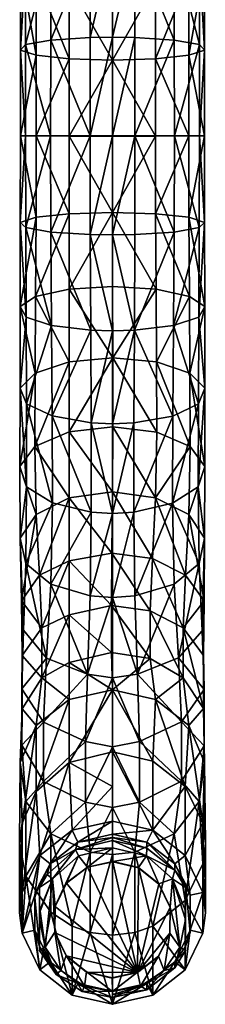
# Model space of a CAD drawing. Header units: centimetres. Extents: x -7.2 to 4.3, y -21.3 to 5.6.
# Tile 1 of 13: x -6 to -3.1, y -21.3 to -6.2. Entities that reach past the tile are written whole.
import ezdxf

# ---------------------------------------------------------------- set-up
doc = ezdxf.new("R2010")
doc.units = ezdxf.units.CM
doc.layers.get('0').update_dxf_attribs({"true_color": 0x5890e1})

msp = doc.modelspace()

# ---------------------------------------------------------------- meshes
at = {"color": 221, "true_color": 0xe59ad7}
mesh = msp.add_polyface(dxfattribs=at)
corners = [(-4.548, -4.661, 75.124), (-3.887, -4.603, 75.277), (-3.888, -5.705, 75.658), (-4.548, -5.744, 75.5), (-4.206, -5.068, 78.231), (-3.603, -5.144, 77.921), (-3.604, -3.779, 77.45), (-3.216, -5.279, 77.374), (-3.218, -3.978, 76.926), (-3.377, -4.443, 75.699), (-3.378, -5.596, 76.096), (-5.491, -3.779, 77.45), (-5.493, -5.144, 77.921), (-4.889, -5.068, 78.231), (-5.878, -3.978, 76.926), (-5.878, -5.279, 77.374), (-5.96, -4.218, 76.294), (-5.959, -5.442, 76.716), (-3.38, -6.793, 76.325), (-3.136, -5.442, 76.716), (-3.136, -6.714, 76.958), (-4.205, -6.523, 78.511), (-4.548, -6.518, 78.552), (-4.548, -8.024, 78.634), (-3.215, -6.631, 77.633), (-4.89, -6.523, 78.511), (-4.89, -8.024, 78.593), (-5.209, -5.705, 75.658), (-4.548, -6.869, 75.717), (-5.209, -6.849, 75.878), (-5.717, -5.596, 76.096), (-5.715, -6.793, 76.325), (-5.959, -6.714, 76.959), (-3.889, -6.849, 75.878), (-4.548, -5.058, 78.271), (-3.601, -6.562, 78.194), (-5.494, -6.562, 78.194), (-5.879, -6.631, 77.632), (-3.136, -4.218, 76.294), (-5.209, -4.603, 75.277), (-5.718, -4.443, 75.699)]
mesh.append_faces([[corners[k] for k in face] for face in [(0, 1, 2), (2, 3, 0), (4, 5, 6), (5, 7, 8), (1, 9, 10), (10, 2, 1), (11, 12, 13), (14, 15, 12), (16, 17, 15), (18, 10, 19), (19, 20, 18), (21, 22, 23), (20, 19, 7), (7, 24, 20), (22, 25, 26), (27, 3, 28), (28, 29, 27), (17, 30, 31), (31, 32, 17), (30, 27, 29), (29, 31, 30), (2, 33, 28), (28, 3, 2), (22, 21, 4), (4, 34, 22), (4, 21, 35), (35, 5, 4), (5, 35, 24), (24, 7, 5), (10, 18, 33), (33, 2, 10), (25, 22, 34), (34, 13, 25), (36, 25, 13), (13, 12, 36), (37, 36, 12), (12, 15, 37), (32, 37, 15), (15, 17, 32), (9, 38, 19), (19, 10, 9), (7, 19, 38), (27, 39, 0), (0, 3, 27), (17, 16, 40), (40, 30, 17), (30, 40, 39), (39, 27, 30)]], dxfattribs={"vtx2": -1, "color": 221})
mesh = msp.add_polyface(dxfattribs=at)
corners = [(-3.377, -9.273, 76.285), (-3.38, -8.028, 76.393), (-3.136, -8.026, 77.03), (-3.136, -9.35, 76.917), (-3.215, -8.025, 77.709), (-4.548, -9.199, 75.675), (-5.209, -9.219, 75.837), (-5.209, -8.029, 75.943), (-4.548, -8.03, 75.78), (-5.718, -9.273, 76.285), (-5.96, -9.35, 76.917), (-5.959, -8.027, 77.03), (-5.715, -8.028, 76.393), (-3.889, -8.029, 75.942), (-4.548, -6.869, 75.717), (-3.889, -6.849, 75.878), (-4.548, -8.024, 78.634), (-4.205, -8.024, 78.593), (-4.205, -6.523, 78.511), (-3.6, -8.025, 78.273), (-3.601, -6.562, 78.194), (-3.215, -6.631, 77.633), (-3.38, -6.793, 76.325), (-4.89, -8.024, 78.593), (-4.548, -6.518, 78.552), (-5.494, -6.562, 78.194), (-5.495, -8.025, 78.274), (-4.89, -6.523, 78.511), (-5.879, -6.631, 77.632), (-5.88, -8.025, 77.708), (-5.959, -6.714, 76.959), (-3.136, -6.714, 76.958), (-5.209, -6.849, 75.878), (-5.715, -6.793, 76.325), (-3.887, -9.219, 75.837), (-4.548, -9.542, 78.499), (-3.604, -9.499, 78.144), (-3.218, -9.431, 77.588), (-4.888, -9.537, 78.458), (-5.491, -9.499, 78.144), (-5.878, -9.431, 77.588)]
mesh.append_faces([[corners[k] for k in face] for face in [(0, 1, 2), (2, 3, 0), (3, 2, 4), (5, 6, 7), (7, 8, 5), (9, 10, 11), (11, 12, 9), (6, 9, 12), (12, 7, 6), (13, 8, 14), (14, 15, 13), (16, 17, 18), (17, 19, 20), (20, 18, 17), (19, 4, 21), (21, 20, 19), (1, 13, 15), (15, 22, 1), (23, 16, 24), (25, 26, 23), (23, 27, 25), (28, 29, 26), (26, 25, 28), (30, 11, 29), (29, 28, 30), (22, 31, 2), (2, 1, 22), (31, 21, 4), (4, 2, 31), (7, 32, 14), (14, 8, 7), (11, 30, 33), (33, 12, 11), (12, 33, 32), (32, 7, 12), (13, 34, 5), (5, 8, 13), (17, 16, 35), (36, 19, 17), (37, 4, 19), (1, 0, 34), (34, 13, 1), (16, 23, 38), (23, 26, 39), (26, 29, 40), (10, 40, 29), (29, 11, 10)]], dxfattribs={"vtx2": -1, "color": 221})
mesh = msp.add_polyface(dxfattribs=at)
corners = [(-3.887, -9.219, 75.837), (-3.377, -9.273, 76.285), (-3.369, -10.484, 76.108), (-3.879, -10.371, 75.663), (-4.548, -9.199, 75.675), (-4.546, -10.329, 75.501), (-3.215, -8.025, 77.709), (-3.218, -9.431, 77.588), (-3.136, -9.35, 76.917), (-4.548, -9.542, 78.499), (-4.548, -11.011, 78.275), (-4.213, -11, 78.234), (-4.207, -9.537, 78.458), (-3.604, -9.499, 78.144), (-3.614, -10.929, 77.93), (-3.224, -10.8, 77.39), (-4.888, -9.537, 78.458), (-4.882, -11, 78.234), (-5.491, -9.499, 78.144), (-5.481, -10.929, 77.93), (-5.878, -9.431, 77.588), (-5.872, -10.801, 77.391), (-5.96, -9.35, 76.917), (-5.962, -10.639, 76.732), (-3.133, -11.888, 76.367), (-3.134, -10.639, 76.733), (-3.361, -11.656, 75.761), (-5.209, -10.37, 75.662), (-4.545, -11.423, 75.166), (-5.209, -11.484, 75.323), (-5.726, -10.484, 76.108), (-5.734, -11.656, 75.761), (-3.871, -11.486, 75.325), (-3.231, -12.125, 77), (-5.964, -11.888, 76.367), (-5.209, -9.219, 75.837), (-5.718, -9.273, 76.285), (-4.205, -8.024, 78.593), (-3.6, -8.025, 78.273), (-4.548, -8.024, 78.634), (-4.89, -8.024, 78.593), (-5.495, -8.025, 78.274)]
mesh.append_faces([[corners[k] for k in face] for face in [(0, 1, 2), (2, 3, 0), (4, 0, 3), (3, 5, 4), (6, 7, 8), (9, 10, 11), (11, 12, 9), (13, 12, 11), (11, 14, 13), (7, 13, 14), (14, 15, 7), (16, 17, 10), (10, 9, 16), (18, 19, 17), (17, 16, 18), (20, 21, 19), (19, 18, 20), (22, 23, 21), (21, 20, 22), (24, 25, 15), (26, 2, 25), (27, 5, 28), (28, 29, 27), (23, 30, 31), (30, 27, 29), (29, 31, 30), (2, 26, 32), (32, 3, 2), (3, 32, 28), (28, 5, 3), (33, 15, 14), (21, 23, 34), (8, 7, 15), (15, 25, 8), (1, 8, 25), (25, 2, 1), (27, 35, 4), (4, 5, 27), (23, 22, 36), (36, 30, 23), (30, 36, 35), (35, 27, 30), (9, 12, 37), (37, 12, 13), (38, 13, 7), (16, 9, 39), (18, 16, 40), (20, 18, 41)]], dxfattribs={"vtx2": -1, "color": 221})
mesh = msp.add_polyface(dxfattribs=at)
corners = [(-3.377, -13.822, 74.56), (-3.358, -12.78, 75.247), (-3.132, -13.083, 75.823), (-4.548, -13.473, 74.054), (-5.209, -13.566, 74.189), (-5.209, -12.557, 74.829), (-4.545, -12.478, 74.679), (-5.965, -13.083, 75.822), (-5.737, -12.78, 75.248), (-5.718, -13.822, 74.56), (-3.868, -12.56, 74.832), (-3.871, -11.486, 75.325), (-3.361, -11.656, 75.761), (-4.545, -11.423, 75.166), (-4.22, -12.417, 77.802), (-4.548, -12.433, 77.843), (-4.548, -13.803, 77.213), (-3.625, -12.313, 77.515), (-4.223, -13.782, 77.174), (-3.224, -10.8, 77.39), (-3.231, -12.125, 77), (-3.133, -11.888, 76.367), (-3.629, -13.644, 76.905), (-3.234, -13.395, 76.421), (-3.134, -10.639, 76.733), (-4.875, -12.417, 77.802), (-5.734, -11.656, 75.761), (-5.964, -11.888, 76.367), (-5.962, -10.639, 76.732), (-4.873, -13.782, 77.174), (-5.471, -12.312, 77.514), (-5.867, -12.126, 77.001), (-5.865, -13.396, 76.423), (-5.467, -13.643, 76.903), (-5.209, -11.484, 75.323), (-3.887, -13.566, 74.189), (-4.213, -11, 78.234), (-4.548, -11.011, 78.275), (-3.614, -10.929, 77.93), (-4.882, -11, 78.234), (-5.481, -10.929, 77.93), (-5.872, -10.801, 77.391)]
mesh.append_faces([[corners[k] for k in face] for face in [(0, 1, 2), (3, 4, 5), (5, 6, 3), (7, 8, 9), (8, 5, 4), (1, 10, 11), (11, 12, 1), (10, 6, 13), (13, 11, 10), (14, 15, 16), (17, 14, 18), (19, 20, 21), (22, 23, 20), (20, 17, 22), (24, 21, 12), (16, 15, 25), (26, 27, 28), (29, 25, 30), (31, 32, 33), (33, 30, 31), (27, 7, 32), (32, 31, 27), (21, 20, 23), (23, 2, 21), (12, 21, 2), (2, 1, 12), (5, 34, 13), (13, 6, 5), (7, 27, 26), (26, 8, 7), (8, 26, 34), (34, 5, 8), (35, 10, 1), (35, 3, 6), (6, 10, 35), (15, 14, 36), (36, 37, 15), (36, 14, 17), (17, 38, 36), (38, 17, 20), (25, 15, 37), (37, 39, 25), (30, 25, 39), (39, 40, 30), (31, 30, 40), (40, 41, 31), (27, 31, 41)]], dxfattribs={"vtx2": -1, "color": 221})
mesh = msp.add_polyface(dxfattribs=at)
corners = [(-4.548, -13.473, 74.054), (-3.887, -13.566, 74.189), (-3.937, -14.492, 73.524), (-4.556, -14.41, 73.417), (-3.136, -14.184, 75.084), (-3.132, -13.083, 75.823), (-3.234, -13.395, 76.421), (-3.218, -14.568, 75.64), (-3.377, -13.822, 74.56), (-5.96, -14.184, 75.084), (-5.944, -15.14, 74.299), (-5.913, -15.591, 74.811), (-5.878, -14.568, 75.64), (-5.718, -13.822, 74.56), (-5.965, -13.083, 75.822), (-5.209, -13.566, 74.189), (-5.737, -12.78, 75.248), (-3.429, -14.747, 73.837), (-3.465, -15.553, 72.98), (-3.972, -15.292, 72.721), (-5.209, -14.529, 73.512), (-4.562, -15.214, 72.637), (-5.209, -15.356, 72.689), (-5.632, -15.552, 72.979), (-5.667, -14.746, 73.836), (-4.548, -13.803, 77.213), (-4.223, -13.782, 77.174), (-4.22, -12.417, 77.802), (-3.629, -13.644, 76.905), (-3.625, -12.313, 77.515), (-4.875, -12.417, 77.802), (-4.873, -13.782, 77.174), (-5.471, -12.312, 77.514), (-5.467, -13.643, 76.903), (-3.173, -15.597, 74.814), (-3.145, -15.139, 74.298), (-3.358, -12.78, 75.247), (-4.548, -15.089, 76.396), (-4.207, -15.066, 76.362), (-3.604, -14.886, 76.101), (-4.888, -15.066, 76.362), (-5.491, -14.886, 76.101), (-5.865, -13.396, 76.423)]
mesh.append_faces([[corners[k] for k in face] for face in [(0, 1, 2), (2, 3, 0), (4, 5, 6), (6, 7, 4), (5, 4, 8), (9, 10, 11), (11, 12, 9), (13, 9, 14), (15, 13, 16), (2, 17, 18), (18, 19, 2), (20, 3, 21), (21, 22, 20), (23, 24, 20), (20, 22, 23), (25, 26, 27), (26, 28, 29), (30, 31, 25), (32, 33, 31), (19, 21, 3), (3, 2, 19), (4, 7, 34), (34, 35, 4), (1, 8, 17), (17, 2, 1), (8, 4, 35), (35, 17, 8), (15, 0, 3), (3, 20, 15), (10, 9, 13), (13, 24, 10), (24, 13, 15), (15, 20, 24), (36, 8, 1), (37, 38, 26), (26, 25, 37), (38, 39, 28), (28, 26, 38), (28, 39, 7), (7, 6, 28), (40, 37, 25), (25, 31, 40), (41, 40, 31), (31, 33, 41), (12, 41, 33), (33, 42, 12), (9, 12, 42), (42, 14, 9)]], dxfattribs={"vtx2": -1, "color": 221})
mesh = msp.add_polyface(dxfattribs=at)
corners = [(-4.548, -15.089, 76.396), (-4.548, -16.318, 75.533), (-4.164, -16.264, 75.529), (-4.207, -15.066, 76.362), (-3.604, -14.886, 76.101), (-3.536, -16.015, 75.266), (-3.218, -14.568, 75.64), (-3.173, -15.597, 74.814), (-3.887, -16.649, 70.709), (-3.971, -16.023, 71.786), (-3.465, -16.319, 72.002), (-5.491, -14.886, 76.101), (-5.558, -16.018, 75.268), (-4.931, -16.264, 75.529), (-4.888, -15.066, 76.362), (-5.878, -14.568, 75.64), (-5.913, -15.591, 74.811), (-4.548, -16.504, 70.633), (-5.209, -16.649, 70.709), (-5.209, -16.082, 71.749), (-4.562, -15.931, 71.716), (-5.632, -16.317, 72.001), (-4.562, -15.214, 72.637), (-3.972, -15.292, 72.721), (-3.151, -15.977, 73.378), (-3.145, -15.139, 74.298), (-3.143, -16.497, 73.842), (-3.465, -15.553, 72.98), (-3.429, -14.747, 73.837), (-5.944, -15.14, 74.299), (-5.667, -14.746, 73.836), (-5.632, -15.552, 72.979), (-5.933, -15.978, 73.38), (-5.937, -16.487, 73.836), (-5.933, -16.792, 72.34), (-3.491, -16.993, 74.264), (-5.604, -16.999, 74.267), (-4.96, -17.295, 74.516), (-3.143, -17.361, 72.738), (-3.151, -16.79, 72.339), (-5.209, -15.356, 72.689)]
mesh.append_faces([[corners[k] for k in face] for face in [(0, 1, 2), (2, 3, 0), (4, 3, 2), (2, 5, 4), (6, 4, 5), (5, 7, 6), (8, 9, 10), (11, 12, 13), (13, 14, 11), (15, 16, 12), (12, 11, 15), (17, 18, 19), (19, 20, 17), (0, 14, 13), (13, 1, 0), (21, 19, 18), (9, 20, 22), (22, 23, 9), (24, 25, 7), (7, 26, 24), (27, 28, 25), (25, 24, 27), (29, 30, 31), (31, 32, 29), (33, 32, 34), (35, 5, 2), (5, 35, 26), (26, 7, 5), (13, 12, 36), (33, 36, 12), (12, 16, 33), (1, 13, 37), (32, 33, 16), (16, 29, 32), (24, 26, 38), (23, 27, 10), (10, 9, 23), (27, 24, 39), (39, 10, 27), (40, 22, 20), (20, 19, 40), (32, 31, 21), (21, 34, 32), (21, 31, 40), (40, 19, 21), (9, 8, 17), (17, 20, 9)]], dxfattribs={"vtx2": -1, "color": 221})
mesh = msp.add_polyface(dxfattribs=at)
corners = [(-3.435, -19.727, 68.254), (-3.218, -18.21, 71.528), (-3.604, -18.707, 71.789), (-3.161, -19.166, 68.155), (-3.136, -17.612, 71.214), (-3.125, -18.854, 68.1), (-3.161, -18.542, 68.045), (-3.377, -17.048, 70.918), (-3.435, -17.981, 67.946), (-3.887, -16.649, 70.709), (-3.93, -17.592, 67.878), (-4.548, -16.504, 70.633), (-4.548, -17.453, 67.853), (-3.151, -16.79, 72.339), (-3.143, -17.361, 72.738), (-3.465, -16.319, 72.002), (-3.594, -19.26, 61.422), (-4.019, -18.926, 61.363), (-4.019, -18.831, 61.906), (-3.161, -19.601, 62.042), (-3.435, -19.039, 61.943), (-3.93, -18.65, 61.874), (-4.028, -19.044, 61.324), (-4.548, -18.808, 61.342), (-4.548, -18.918, 61.302), (-4.548, -18.76, 61.614), (-4.548, -18.712, 61.885), (-3.594, -19.164, 61.965), (-4.548, -18.512, 61.85), (-4.548, -17.982, 64.851), (-4.548, -17.374, 74.483), (-4.548, -18.301, 73.282), (-4.136, -18.223, 73.325), (-4.136, -17.295, 74.516), (-3.491, -17.898, 73.105), (-3.491, -16.993, 74.264), (-3.143, -16.497, 73.842), (-4.548, -16.318, 75.533), (-4.164, -16.264, 75.529), (-3.151, -15.977, 73.378), (-4.548, -19.023, 71.955), (-4.207, -18.987, 71.936)]
mesh.append_faces([[corners[k] for k in face] for face in [(0, 1, 2), (1, 3, 4), (3, 5, 4), (4, 5, 6), (7, 6, 8), (9, 8, 10), (11, 10, 12), (11, 9, 10), (9, 7, 8), (6, 7, 4), (22, 23, 17), (22, 24, 23)]], dxfattribs={"color": 221})
mesh.append_faces([[corners[k] for k in face] for face in [(25, 17, 23), (12, 28, 29)]], dxfattribs={"vtx0": -1, "color": 221})
mesh.append_faces([[corners[k] for k in face] for face in [(25, 18, 17), (21, 27, 18), (21, 18, 26), (12, 21, 28)]], dxfattribs={"vtx0": -1, "vtx2": -1, "color": 221})
mesh.append_faces([[corners[k] for k in face] for face in [(21, 20, 27), (28, 21, 26)]], dxfattribs={"vtx1": -1, "vtx2": -1, "color": 221})
mesh.append_faces([[corners[k] for k in face] for face in [(4, 13, 14), (14, 1, 4), (15, 7, 9), (7, 15, 13), (13, 4, 7), (16, 17, 18), (19, 6, 5), (20, 8, 6), (21, 10, 8), (8, 20, 21), (25, 26, 18), (12, 10, 21), (30, 31, 32), (32, 33, 30), (33, 32, 34), (34, 35, 33), (35, 34, 14), (14, 36, 35), (37, 30, 33), (33, 38, 37), (38, 33, 35), (14, 13, 39), (31, 40, 41), (41, 32, 31), (32, 41, 2), (2, 34, 32), (34, 2, 1), (1, 14, 34)]], dxfattribs={"vtx2": -1, "color": 221})
mesh = msp.add_polyface(dxfattribs=at)
corners = [(-5.934, -19.601, 62.042), (-5.934, -18.542, 68.045), (-5.718, -18.058, 67.96), (-5.66, -19.039, 61.943), (-5.209, -17.614, 67.881), (-5.165, -18.65, 61.874), (-4.548, -17.982, 64.851), (-4.548, -18.512, 61.85), (-4.548, -17.453, 67.853), (-5.878, -19.351, 68.188), (-5.878, -18.21, 71.528), (-5.97, -18.854, 68.1), (-5.491, -18.707, 71.789), (-5.96, -17.612, 71.214), (-4.548, -16.504, 70.633), (-5.209, -16.649, 70.709), (-5.718, -17.048, 70.918), (-5.933, -16.792, 72.34), (-5.632, -16.317, 72.001), (-5.501, -19.164, 61.965), (-5.077, -18.831, 61.906), (-5.114, -18.945, 61.367), (-4.548, -18.76, 61.614), (-4.548, -18.808, 61.342), (-4.548, -18.712, 61.885), (-4.548, -18.918, 61.302), (-5.067, -19.044, 61.324), (-5.603, -17.904, 73.108), (-4.959, -18.223, 73.325), (-4.96, -17.295, 74.516), (-5.604, -16.999, 74.267), (-5.937, -17.351, 72.732), (-5.937, -16.487, 73.836), (-4.548, -18.301, 73.282), (-4.548, -17.374, 74.483), (-4.931, -16.264, 75.529), (-4.548, -16.318, 75.533), (-4.888, -18.987, 71.936), (-4.548, -19.023, 71.955)]
mesh.append_faces([[corners[k] for k in face] for face in [(0, 1, 2), (3, 2, 4), (5, 4, 6), (7, 5, 6), (4, 8, 6), (5, 3, 4), (3, 0, 2), (9, 10, 11), (11, 13, 1), (11, 10, 13), (2, 1, 16), (16, 1, 13), (19, 20, 21), (21, 20, 22), (23, 21, 22), (20, 24, 22)]], dxfattribs={"color": 221})
mesh.append_faces([[corners[k] for k in face] for face in [(7, 24, 20), (5, 20, 19)]], dxfattribs={"vtx0": -1, "vtx2": -1, "color": 221})
mesh.append_faces([[corners[k] for k in face] for face in [(5, 7, 20), (3, 5, 19)]], dxfattribs={"vtx1": -1, "vtx2": -1, "color": 221})
mesh.append_faces([[corners[k] for k in face] for face in [(12, 10, 9), (14, 8, 4), (4, 15, 14), (15, 4, 2), (2, 16, 15), (16, 13, 17), (17, 18, 16), (15, 16, 18), (25, 26, 21), (21, 23, 25), (27, 28, 29), (29, 30, 27), (31, 27, 30), (30, 32, 31), (28, 33, 34), (34, 29, 28), (17, 31, 32), (30, 29, 35), (29, 34, 36), (12, 37, 28), (28, 27, 12), (10, 12, 27), (27, 31, 10), (37, 38, 33), (33, 28, 37), (13, 10, 31), (31, 17, 13)]], dxfattribs={"vtx2": -1, "color": 221})
mesh = msp.add_polyface(dxfattribs=at)
corners = [(-3.664, -19.827, 61.463), (-3.664, -19.831, 61.443), (-3.836, -19.473, 61.379), (-3.836, -19.469, 61.399), (-3.435, -19.727, 68.254), (-3.604, -18.707, 71.789), (-3.93, -20.116, 68.323), (-3.161, -19.166, 68.155), (-3.218, -18.21, 71.528), (-4.207, -18.987, 71.936), (-4.207, -20.214, 68.34), (-4.548, -19.023, 71.955), (-4.548, -20.255, 68.347), (-3.43, -19.468, 61.812), (-3.594, -19.164, 61.965), (-3.359, -19.645, 62.05), (-3.359, -20.215, 61.944), (-3.359, -20.18, 62.144), (-4.019, -18.831, 61.906), (-3.594, -19.26, 61.422), (-3.43, -19.528, 61.469), (-3.161, -20.224, 62.152), (-3.125, -19.913, 62.097), (-3.125, -18.854, 68.1), (-3.161, -19.601, 62.042), (-3.161, -18.542, 68.045), (-3.435, -19.039, 61.943), (-4.028, -19.044, 61.324), (-4.019, -18.926, 61.363), (-3.628, -19.393, 61.386), (-3.43, -19.884, 61.477), (-3.43, -20.018, 61.496), (-3.43, -20.428, 61.981), (-4.148, -19.219, 61.355), (-4.148, -19.223, 61.335), (-4.54, -19.131, 61.319), (-4.54, -19.128, 61.339), (-3.515, -20.439, 61.571), (-4.548, -18.918, 61.302), (-3.43, -20.488, 61.639), (-4.162, -20.827, 61.618), (-4.933, -19.216, 61.334), (-3.668, -20.224, 61.533)]
mesh.append_faces([[corners[k] for k in face] for face in [(4, 5, 6), (4, 7, 8), (6, 9, 10), (6, 5, 9), (13, 14, 15), (16, 15, 17), (16, 13, 15), (19, 27, 28), (19, 29, 27), (19, 20, 29), (29, 20, 30), (31, 29, 30), (32, 13, 16)]], dxfattribs={"color": 221})
mesh.append_faces([[corners[k] for k in face] for face in [(27, 36, 38), (13, 30, 20)]], dxfattribs={"vtx0": -1, "color": 221})
mesh.append_faces([[corners[k] for k in face] for face in [(24, 21, 17), (29, 37, 0)]], dxfattribs={"vtx0": -1, "vtx1": -1, "vtx2": -1, "color": 221})
mesh.append_faces([[corners[k] for k in face] for face in [(24, 17, 15), (26, 15, 14), (29, 0, 3), (27, 3, 33), (27, 33, 36), (13, 39, 31), (13, 31, 30), (40, 41, 35), (40, 35, 34), (40, 34, 2)]], dxfattribs={"vtx0": -1, "vtx2": -1, "color": 221})
mesh.append_faces([[corners[k] for k in face] for face in [(26, 24, 15), (27, 29, 3)]], dxfattribs={"vtx1": -1, "vtx2": -1, "color": 221})
mesh.append_faces([[corners[k] for k in face] for face in [(0, 1, 2), (2, 3, 0), (9, 11, 12), (12, 10, 9), (18, 14, 19), (13, 20, 19), (19, 14, 13), (21, 7, 4), (22, 23, 7), (7, 21, 22), (23, 22, 24), (25, 24, 26), (33, 34, 35), (35, 36, 33), (3, 2, 34), (34, 33, 3), (24, 22, 21), (29, 31, 37), (1, 0, 42)]], dxfattribs={"vtx2": -1, "color": 221})
mesh = msp.add_polyface(dxfattribs=at)
corners = [(-5.427, -19.813, 61.46), (-5.25, -19.457, 61.397), (-5.25, -19.461, 61.377), (-5.427, -19.817, 61.44), (-5.431, -20.213, 61.51), (-5.491, -19.902, 68.285), (-5.878, -19.351, 68.188), (-5.66, -20.786, 62.251), (-5.934, -20.224, 62.152), (-5.97, -18.854, 68.1), (-5.97, -19.913, 62.097), (-5.934, -18.542, 68.045), (-5.934, -19.601, 62.042), (-5.165, -20.116, 68.323), (-4.888, -18.987, 71.936), (-5.491, -18.707, 71.789), (-4.548, -19.023, 71.955), (-4.888, -20.214, 68.34), (-4.548, -20.255, 68.347), (-5.736, -19.681, 61.849), (-5.736, -20.18, 62.144), (-5.736, -19.645, 62.05), (-5.665, -19.468, 61.812), (-5.501, -19.164, 61.965), (-5.551, -19.326, 61.434), (-5.114, -18.945, 61.367), (-5.665, -19.528, 61.469), (-5.665, -20.018, 61.496), (-5.665, -19.884, 61.477), (-5.657, -19.886, 61.473), (-5.467, -19.393, 61.386), (-5.067, -19.044, 61.324), (-5.665, -20.428, 61.981), (-4.933, -19.213, 61.354), (-4.933, -19.216, 61.334), (-4.54, -19.128, 61.339), (-4.54, -19.131, 61.319), (-5.66, -19.039, 61.943), (-5.58, -20.439, 61.571), (-4.548, -18.918, 61.302), (-5.431, -20.209, 61.53), (-4.162, -20.827, 61.618)]
mesh.append_faces([[corners[k] for k in face] for face in [(5, 6, 7), (8, 6, 9), (10, 8, 9), (13, 14, 15), (5, 13, 15), (13, 17, 14), (19, 20, 21), (22, 21, 23), (24, 23, 25), (24, 22, 23), (26, 22, 24), (22, 19, 21), (27, 28, 29), (29, 28, 30), (30, 28, 26), (24, 30, 26), (22, 32, 19)]], dxfattribs={"color": 221})
mesh.append_faces([[corners[k] for k in face] for face in [(8, 37, 21), (38, 30, 40)]], dxfattribs={"vtx0": -1, "vtx1": -1, "vtx2": -1, "color": 221})
mesh.append_faces([[corners[k] for k in face] for face in [(8, 12, 37), (37, 23, 21), (8, 21, 20), (38, 29, 30), (31, 33, 1), (31, 1, 0), (30, 0, 40), (32, 26, 28), (41, 3, 2), (41, 2, 34)]], dxfattribs={"vtx0": -1, "vtx2": -1, "color": 221})
mesh.append_faces([[corners[k] for k in face] for face in [(31, 39, 33), (30, 31, 0)]], dxfattribs={"vtx1": -1, "vtx2": -1, "color": 221})
mesh.append_faces([[corners[k] for k in face] for face in [(0, 1, 2), (2, 3, 0), (0, 3, 4), (11, 12, 10), (10, 9, 11), (6, 5, 15), (16, 14, 17), (17, 18, 16), (25, 31, 30), (30, 24, 25), (33, 34, 2), (2, 1, 33), (35, 36, 34), (34, 33, 35), (8, 10, 12), (39, 35, 33), (32, 22, 26)]], dxfattribs={"vtx2": -1, "color": 221})
mesh = msp.add_polyface(dxfattribs=at)
corners = [(-4.947, -20.817, 61.637), (-4.947, -20.821, 61.617), (-4.555, -20.912, 61.633), (-4.555, -20.909, 61.653), (-5.259, -20.568, 61.593), (-5.259, -20.571, 61.573), (-5.431, -20.209, 61.53), (-5.431, -20.213, 61.51), (-5.665, -20.018, 61.496), (-5.58, -20.439, 61.571), (-5.665, -20.488, 61.639), (-5.41, -20.857, 61.704), (-5.338, -20.797, 61.634), (-5.427, -19.813, 61.46), (-4.975, -21.035, 61.676), (-5.014, -21.118, 61.75), (-4.548, -20.255, 68.347), (-4.888, -20.214, 68.34), (-4.548, -21.313, 62.344), (-5.165, -21.175, 62.319), (-5.165, -20.116, 68.323), (-5.491, -19.902, 68.285), (-5.66, -20.786, 62.251), (-5.878, -19.351, 68.188), (-5.934, -20.224, 62.152), (-4.548, -21.209, 61.766), (-4.548, -21.113, 62.308), (-5.077, -20.994, 62.287), (-5.501, -20.661, 62.229), (-5.665, -20.428, 61.981), (-5.736, -20.18, 62.144), (-5.736, -19.681, 61.849), (-4.548, -21.119, 61.69), (-5.657, -19.886, 61.473), (-5.665, -19.884, 61.477), (-4.162, -20.827, 61.618), (-5.427, -19.817, 61.44)]
mesh.append_faces([[corners[k] for k in face] for face in [(8, 9, 10), (10, 9, 11), (11, 9, 12), (16, 17, 18), (18, 17, 19), (19, 17, 20), (21, 19, 20), (21, 22, 19), (22, 23, 24), (25, 26, 15), (15, 26, 27), (11, 27, 28), (29, 28, 30), (31, 29, 30), (10, 11, 29), (29, 11, 28), (11, 15, 27)]], dxfattribs={"color": 221})
mesh.append_faces([[corners[k] for k in face] for face in [(29, 8, 10)]], dxfattribs={"vtx0": -1, "color": 221})
mesh.append_faces([[corners[k] for k in face] for face in [(24, 30, 22)]], dxfattribs={"vtx0": -1, "vtx1": -1, "color": 221})
mesh.append_faces([[corners[k] for k in face] for face in [(25, 14, 32), (27, 18, 19), (28, 19, 22), (12, 6, 4), (14, 4, 0), (32, 0, 3), (29, 34, 8), (35, 1, 5), (35, 5, 7), (35, 7, 36)]], dxfattribs={"vtx0": -1, "vtx2": -1, "color": 221})
mesh.append_faces([[corners[k] for k in face] for face in [(28, 27, 19), (30, 28, 22), (12, 9, 6), (14, 12, 4), (32, 14, 0)]], dxfattribs={"vtx1": -1, "vtx2": -1, "color": 221})
mesh.append_faces([[corners[k] for k in face] for face in [(0, 1, 2), (2, 3, 0), (4, 5, 1), (1, 0, 4), (6, 7, 5), (5, 4, 6), (7, 6, 13), (11, 12, 14), (14, 15, 11), (25, 15, 14), (27, 26, 18), (9, 8, 33), (35, 2, 1)]], dxfattribs={"vtx2": -1, "color": 221})
mesh = msp.add_polyface(dxfattribs=at)
corners = [(-4.162, -20.824, 61.638), (-4.162, -20.827, 61.618), (-3.845, -20.583, 61.575), (-3.845, -20.579, 61.595), (-4.555, -20.909, 61.653), (-4.555, -20.912, 61.633), (-3.43, -20.428, 61.981), (-3.359, -20.18, 62.144), (-3.594, -20.661, 62.229), (-3.43, -20.488, 61.639), (-3.594, -20.757, 61.686), (-4.019, -20.994, 62.287), (-4.019, -21.09, 61.745), (-3.359, -20.215, 61.944), (-4.548, -21.209, 61.766), (-4.548, -21.113, 62.308), (-4.207, -20.214, 68.34), (-3.93, -21.175, 62.319), (-3.93, -20.116, 68.323), (-4.548, -21.313, 62.344), (-4.548, -20.255, 68.347), (-3.435, -20.786, 62.251), (-3.435, -19.727, 68.254), (-3.161, -20.224, 62.152), (-4.548, -21.164, 61.728), (-4.12, -21.035, 61.676), (-3.757, -20.797, 61.634), (-3.515, -20.439, 61.571), (-3.43, -20.018, 61.496), (-4.548, -21.119, 61.69), (-3.668, -20.227, 61.513), (-3.668, -20.224, 61.533), (-3.664, -19.827, 61.463), (-3.43, -19.468, 61.812), (-3.836, -19.473, 61.379), (-3.664, -19.831, 61.443)]
mesh.append_faces([[corners[k] for k in face] for face in [(6, 7, 8), (6, 13, 7), (16, 17, 18), (16, 19, 17), (16, 20, 19), (14, 24, 12), (12, 24, 25), (26, 12, 25), (26, 10, 12), (26, 27, 10), (10, 27, 9), (9, 27, 28), (24, 29, 25)]], dxfattribs={"color": 221})
mesh.append_faces([[corners[k] for k in face] for face in [(14, 29, 24), (1, 30, 2)]], dxfattribs={"vtx0": -1, "color": 221})
mesh.append_faces([[corners[k] for k in face] for face in [(17, 11, 8), (21, 8, 7), (29, 4, 0), (25, 0, 3), (26, 3, 31), (27, 31, 32), (1, 34, 35), (1, 35, 30)]], dxfattribs={"vtx0": -1, "vtx2": -1, "color": 221})
mesh.append_faces([[corners[k] for k in face] for face in [(17, 19, 11), (21, 17, 8), (23, 21, 7), (25, 29, 0), (26, 25, 3), (27, 26, 31)]], dxfattribs={"vtx1": -1, "vtx2": -1, "color": 221})
mesh.append_faces([[corners[k] for k in face] for face in [(0, 1, 2), (2, 3, 0), (4, 5, 1), (1, 0, 4), (9, 6, 8), (8, 10, 9), (11, 12, 10), (10, 8, 11), (14, 12, 11), (11, 15, 14), (21, 22, 18), (18, 17, 21), (22, 21, 23), (2, 30, 31), (31, 3, 2), (19, 15, 11), (33, 6, 9), (31, 30, 35)]], dxfattribs={"vtx2": -1, "color": 221})

doc.saveas('drawing.dxf')
